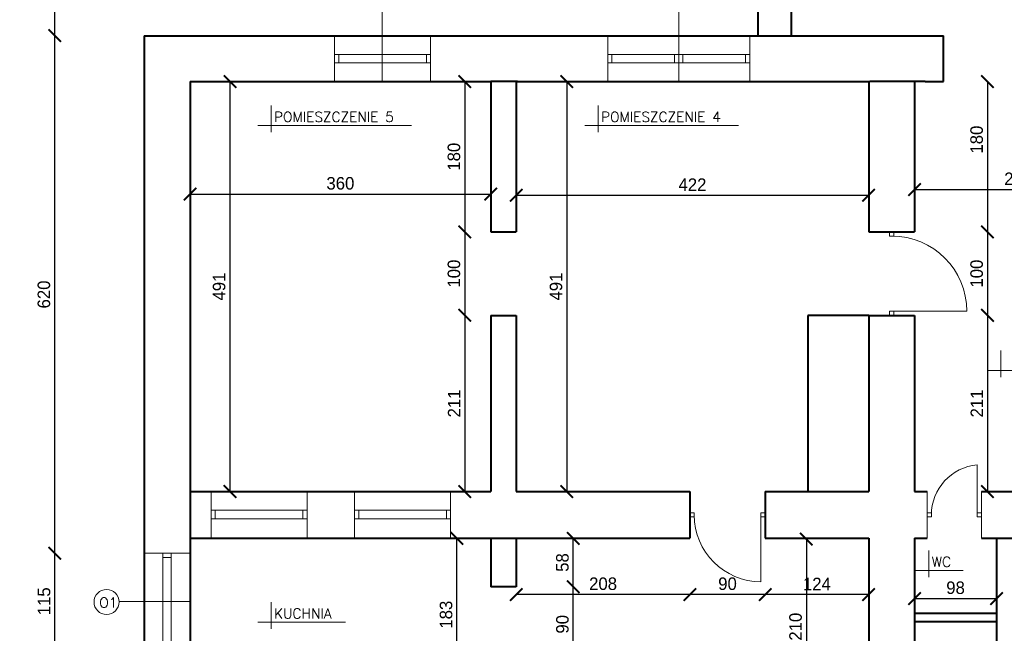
# Model space of a CAD drawing. Header units: millimetres. Extents: x 0 to 152651, y 46550 to 81081.
# Tile 26 of 109: x 125193 to 126371, y 79678 to 80413. Entities that reach past the tile are written whole.
import ezdxf

# ---------------------------------------------------------------- set-up
doc = ezdxf.new("R2010")
doc.units = ezdxf.units.MM
for name, color, linetype, lineweight in [('cienka', 3, 'Continuous', 18), ('gruba', 1, 'Continuous', 40), ('wymiary', 252, 'Continuous', 15)]:
    doc.layers.add(name, color=color, linetype=linetype, lineweight=lineweight)
doc.styles.add('ROMANS1', font='romans.shx', dxfattribs={"height": 15})
doc.styles.get("Standard").update_dxf_attribs({"font": 'GOTHIC.TTF'})
doc.dimstyles.new('secemin', dxfattribs={"dimtxt": 15, "dimasz": 15, "dimexe": 1.25, "dimexo": 0.625, "dimgap": 5, "dimtad": 1, "dimdec": 0, "dimtxsty": 'Standard', "dimblk": 'ARCHTICK', "dimcen": 0, "dimse1": 1, "dimse2": 1, "dimclrt": 256, "dimadec": 0, "dimazin": 0, "dimtfac": 1, "dimtdec": 0, "dimtmove": 0, "dimatfit": 3, "dimfxl": 1, "dimtfillclr": 250, "dimarcsym": 1})

# ---------------------------------------------------------------- blocks, each defined once
blk = doc.blocks.new('_ArchTick')
at = {"color": 0, "linetype": 'ByBlock', "const_width": 0.15}
blk.add_lwpolyline([(-0.5, -0.5), (0.5, 0.5)], dxfattribs=at)
blk = doc.blocks.new('*D1032')
at = {"layer": 'Defpoints', "color": 0, "transparency": 16777216}
for p in [(125396.6, 80241.2), (125756.6, 80241.2), (125756.6, 80204.4)]:
    blk.add_point(p, dxfattribs=at)
at = {"layer": 'wymiary', "color": 0, "lineweight": -2, "transparency": 16777216}
blk.add_line((125396.6, 80204.4), (125756.6, 80204.4), dxfattribs=at)
at = {"layer": 'wymiary', "color": 0, "lineweight": -2, "transparency": 16777216, "xscale": 15, "yscale": 15, "zscale": 15, "rotation": 180}
blk.add_blockref('_ArchTick', (125396.6, 80204.4), dxfattribs=at)
at = {"layer": 'wymiary', "color": 0, "lineweight": -2, "transparency": 16777216, "xscale": 15, "yscale": 15, "zscale": 15}
blk.add_blockref('_ArchTick', (125756.6, 80204.4), dxfattribs=at)
at = {"layer": 'wymiary', "transparency": 16777216, "insert": (125576.6, 80217.3), "char_height": 15, "attachment_point": 5}
blk.add_mtext('360', dxfattribs=at)
blk = doc.blocks.new('*D1033')
at = {"layer": 'Defpoints', "color": 0, "transparency": 16777216}
for p in [(125444.4, 80339.2), (125444.4, 79848.2), (125444.4, 79848.2)]:
    blk.add_point(p, dxfattribs=at)
at = {"layer": 'wymiary', "color": 0, "lineweight": -2, "transparency": 16777216}
blk.add_line((125444.4, 80339.2), (125444.4, 79848.2), dxfattribs=at)
at = {"layer": 'wymiary', "color": 0, "lineweight": -2, "transparency": 16777216, "xscale": 15, "yscale": 15, "zscale": 15}
for p, rotation in [((125444.4, 80339.2), 90), ((125444.4, 79848.2), 270)]:
    blk.add_blockref('_ArchTick', p, dxfattribs=dict(at, rotation=rotation))
at = {"layer": 'wymiary', "transparency": 16777216, "insert": (125431.5, 80093.7), "char_height": 15, "attachment_point": 5, "rotation": 90}
blk.add_mtext('491', dxfattribs=at)
blk = doc.blocks.new('*D1034')
at = {"layer": 'Defpoints', "color": 0, "transparency": 16777216}
for p in [(125787.1, 80202.3), (126209.1, 80203.1), (126209.1, 80202.3)]:
    blk.add_point(p, dxfattribs=at)
at = {"layer": 'wymiary', "color": 0, "lineweight": -2, "transparency": 16777216}
blk.add_line((125787.1, 80203.1), (126209.1, 80203.1), dxfattribs=at)
at = {"layer": 'wymiary', "color": 0, "lineweight": -2, "transparency": 16777216, "xscale": 15, "yscale": 15, "zscale": 15, "rotation": 180}
blk.add_blockref('_ArchTick', (125787.1, 80203.1), dxfattribs=at)
at = {"layer": 'wymiary', "color": 0, "lineweight": -2, "transparency": 16777216, "xscale": 15, "yscale": 15, "zscale": 15}
blk.add_blockref('_ArchTick', (126209.1, 80203.1), dxfattribs=at)
at = {"layer": 'wymiary', "transparency": 16777216, "insert": (125998.1, 80215.8), "char_height": 15, "attachment_point": 5}
blk.add_mtext('422', dxfattribs=at)
blk = doc.blocks.new('*D1109')
at = {"layer": 'Defpoints', "color": 0, "transparency": 16777216}
for p in [(125860.3, 80339.2), (125847.7, 79848.2), (125860.3, 79848.2)]:
    blk.add_point(p, dxfattribs=at)
at = {"layer": 'wymiary', "color": 0, "lineweight": -2, "transparency": 16777216}
blk.add_line((125847.7, 80339.2), (125847.7, 79848.2), dxfattribs=at)
at = {"layer": 'wymiary', "color": 0, "lineweight": -2, "transparency": 16777216, "xscale": 15, "yscale": 15, "zscale": 15}
for p, rotation in [((125847.7, 80339.2), 90), ((125847.7, 79848.2), 270)]:
    blk.add_blockref('_ArchTick', p, dxfattribs=dict(at, rotation=rotation))
at = {"layer": 'wymiary', "transparency": 16777216, "insert": (125834.8, 80093.7), "char_height": 15, "attachment_point": 5, "rotation": 90}
blk.add_mtext('491', dxfattribs=at)
blk = doc.blocks.new('*D1035')
at = {"layer": 'Defpoints', "color": 0, "transparency": 16777216}
for p in [(126264.1, 80221.5), (126512.1, 80221.5), (126512.1, 80209.8)]:
    blk.add_point(p, dxfattribs=at)
at = {"layer": 'wymiary', "color": 0, "lineweight": -2, "transparency": 16777216}
blk.add_line((126264.1, 80209.8), (126512.1, 80209.8), dxfattribs=at)
at = {"layer": 'wymiary', "color": 0, "lineweight": -2, "transparency": 16777216, "xscale": 15, "yscale": 15, "zscale": 15, "rotation": 180}
blk.add_blockref('_ArchTick', (126264.1, 80209.8), dxfattribs=at)
at = {"layer": 'wymiary', "color": 0, "lineweight": -2, "transparency": 16777216, "xscale": 15, "yscale": 15, "zscale": 15}
blk.add_blockref('_ArchTick', (126512.1, 80209.8), dxfattribs=at)
at = {"layer": 'wymiary', "transparency": 16777216, "insert": (126388.1, 80222.7), "char_height": 15, "attachment_point": 5}
blk.add_mtext('248', dxfattribs=at)
blk = doc.blocks.new('*D1036')
at = {"layer": 'Defpoints', "color": 0, "transparency": 16777216}
for p in [(126320.7, 80339.2), (126286.2, 80159.2), (126351.3, 80159.2)]:
    blk.add_point(p, dxfattribs=at)
at = {"layer": 'wymiary', "color": 0, "lineweight": -2, "transparency": 16777216}
blk.add_line((126351.3, 80339.2), (126351.3, 80159.2), dxfattribs=at)
at = {"layer": 'wymiary', "color": 0, "lineweight": -2, "transparency": 16777216, "xscale": 15, "yscale": 15, "zscale": 15}
for p, rotation in [((126351.3, 80339.2), 90), ((126351.3, 80159.2), 270)]:
    blk.add_blockref('_ArchTick', p, dxfattribs=dict(at, rotation=rotation))
at = {"layer": 'wymiary', "transparency": 16777216, "insert": (126338.4, 80269.7), "char_height": 15, "attachment_point": 5, "rotation": 90}
blk.add_mtext('180', dxfattribs=at)
blk = doc.blocks.new('*D1037')
at = {"layer": 'Defpoints', "color": 0, "transparency": 16777216}
for p in [(126286.2, 80159.2), (126286.2, 80059.2), (126351.3, 80059.2)]:
    blk.add_point(p, dxfattribs=at)
at = {"layer": 'wymiary', "color": 0, "lineweight": -2, "transparency": 16777216}
blk.add_line((126351.3, 80159.2), (126351.3, 80059.2), dxfattribs=at)
at = {"layer": 'wymiary', "color": 0, "lineweight": -2, "transparency": 16777216, "xscale": 15, "yscale": 15, "zscale": 15}
for p, rotation in [((126351.3, 80159.2), 90), ((126351.3, 80059.2), 270)]:
    blk.add_blockref('_ArchTick', p, dxfattribs=dict(at, rotation=rotation))
at = {"layer": 'wymiary', "transparency": 16777216, "insert": (126338.4, 80109.2), "char_height": 15, "attachment_point": 5, "rotation": 90}
blk.add_mtext('100', dxfattribs=at)
blk = doc.blocks.new('*D1038')
at = {"layer": 'Defpoints', "color": 0, "transparency": 16777216}
for p in [(126286.2, 80059.2), (126351.3, 79848.2), (126366.2, 79848.2)]:
    blk.add_point(p, dxfattribs=at)
at = {"layer": 'wymiary', "color": 0, "lineweight": -2, "transparency": 16777216}
blk.add_line((126351.3, 80059.2), (126351.3, 79848.2), dxfattribs=at)
at = {"layer": 'wymiary', "color": 0, "lineweight": -2, "transparency": 16777216, "xscale": 15, "yscale": 15, "zscale": 15}
for p, rotation in [((126351.3, 80059.2), 90), ((126351.3, 79848.2), 270)]:
    blk.add_blockref('_ArchTick', p, dxfattribs=dict(at, rotation=rotation))
at = {"layer": 'wymiary', "transparency": 16777216, "insert": (126338.6, 79953.7), "char_height": 15, "attachment_point": 5, "rotation": 90}
blk.add_mtext('211', dxfattribs=at)
blk = doc.blocks.new('*D1115')
at = {"layer": 'Defpoints', "color": 0, "transparency": 16777216}
for p in [(125713.8, 80339.2), (125725.5, 80159.2), (125756.6, 80159.2)]:
    blk.add_point(p, dxfattribs=at)
at = {"layer": 'wymiary', "color": 0, "lineweight": -2, "transparency": 16777216}
blk.add_line((125725.5, 80339.2), (125725.5, 80159.2), dxfattribs=at)
at = {"layer": 'wymiary', "color": 0, "lineweight": -2, "transparency": 16777216, "xscale": 15, "yscale": 15, "zscale": 15}
for p, rotation in [((125725.5, 80339.2), 90), ((125725.5, 80159.2), 270)]:
    blk.add_blockref('_ArchTick', p, dxfattribs=dict(at, rotation=rotation))
at = {"layer": 'wymiary', "transparency": 16777216, "insert": (125712.6, 80249.2), "char_height": 15, "attachment_point": 5, "rotation": 90}
blk.add_mtext('180', dxfattribs=at)
blk = doc.blocks.new('*D1116')
at = {"layer": 'Defpoints', "color": 0, "transparency": 16777216}
for p in [(125756.6, 80159.2), (125725.5, 80059.2), (125756.6, 80059.2)]:
    blk.add_point(p, dxfattribs=at)
at = {"layer": 'wymiary', "color": 0, "lineweight": -2, "transparency": 16777216}
blk.add_line((125725.5, 80159.2), (125725.5, 80059.2), dxfattribs=at)
at = {"layer": 'wymiary', "color": 0, "lineweight": -2, "transparency": 16777216, "xscale": 15, "yscale": 15, "zscale": 15}
for p, rotation in [((125725.5, 80159.2), 90), ((125725.5, 80059.2), 270)]:
    blk.add_blockref('_ArchTick', p, dxfattribs=dict(at, rotation=rotation))
at = {"layer": 'wymiary', "transparency": 16777216, "insert": (125712.6, 80109.2), "char_height": 15, "attachment_point": 5, "rotation": 90}
blk.add_mtext('100', dxfattribs=at)
blk = doc.blocks.new('*D1117')
at = {"layer": 'Defpoints', "color": 0, "transparency": 16777216}
for p in [(125756.6, 80059.2), (125725.5, 79848.2), (125725.5, 79848.2)]:
    blk.add_point(p, dxfattribs=at)
at = {"layer": 'wymiary', "color": 0, "lineweight": -2, "transparency": 16777216}
blk.add_line((125725.5, 80059.2), (125725.5, 79848.2), dxfattribs=at)
at = {"layer": 'wymiary', "color": 0, "lineweight": -2, "transparency": 16777216, "xscale": 15, "yscale": 15, "zscale": 15}
for p, rotation in [((125725.5, 80059.2), 90), ((125725.5, 79848.2), 270)]:
    blk.add_blockref('_ArchTick', p, dxfattribs=dict(at, rotation=rotation))
at = {"layer": 'wymiary', "transparency": 16777216, "insert": (125712.8, 79953.7), "char_height": 15, "attachment_point": 5, "rotation": 90}
blk.add_mtext('211', dxfattribs=at)
blk = doc.blocks.new('*D1146')
at = {"layer": 'Defpoints', "color": 0, "transparency": 16777216}
for p in [(126264.1, 79720), (126362.1, 79720), (126362.1, 79720)]:
    blk.add_point(p, dxfattribs=at)
at = {"layer": 'wymiary', "color": 0, "lineweight": -2, "transparency": 16777216}
blk.add_line((126264.1, 79720), (126362.1, 79720), dxfattribs=at)
at = {"layer": 'wymiary', "color": 0, "lineweight": -2, "transparency": 16777216, "xscale": 15, "yscale": 15, "zscale": 15, "rotation": 180}
blk.add_blockref('_ArchTick', (126264.1, 79720), dxfattribs=at)
at = {"layer": 'wymiary', "color": 0, "lineweight": -2, "transparency": 16777216, "xscale": 15, "yscale": 15, "zscale": 15}
blk.add_blockref('_ArchTick', (126362.1, 79720), dxfattribs=at)
at = {"layer": 'wymiary', "transparency": 16777216, "insert": (126313.1, 79732.9), "char_height": 15, "attachment_point": 5}
blk.add_mtext('98', dxfattribs=at)
blk = doc.blocks.new('*D1151')
at = {"layer": 'Defpoints', "color": 0, "transparency": 16777216}
for p in [(125787.1, 79734.2), (125855.4, 79734.2), (125787.1, 79644.2)]:
    blk.add_point(p, dxfattribs=at)
at = {"layer": 'wymiary', "color": 0, "lineweight": -2, "transparency": 16777216}
blk.add_line((125855.4, 79644.2), (125855.4, 79734.2), dxfattribs=at)
at = {"layer": 'wymiary', "color": 0, "lineweight": -2, "transparency": 16777216, "xscale": 15, "yscale": 15, "zscale": 15}
for p, rotation in [((125855.4, 79734.2), 90), ((125855.4, 79644.2), 270)]:
    blk.add_blockref('_ArchTick', p, dxfattribs=dict(at, rotation=rotation))
at = {"layer": 'wymiary', "transparency": 16777216, "insert": (125842.5, 79689.2), "char_height": 15, "attachment_point": 5, "rotation": 90}
blk.add_mtext('90', dxfattribs=at)
blk = doc.blocks.new('*D1152')
at = {"layer": 'Defpoints', "color": 0, "transparency": 16777216}
for p in [(125787.1, 79792.2), (125855.4, 79792.2), (125787.1, 79734.2)]:
    blk.add_point(p, dxfattribs=at)
at = {"layer": 'wymiary', "color": 0, "lineweight": -2, "transparency": 16777216}
blk.add_line((125855.4, 79734.2), (125855.4, 79792.2), dxfattribs=at)
at = {"layer": 'wymiary', "color": 0, "lineweight": -2, "transparency": 16777216, "xscale": 15, "yscale": 15, "zscale": 15}
for p, rotation in [((125855.4, 79792.2), 90), ((125855.4, 79734.2), 270)]:
    blk.add_blockref('_ArchTick', p, dxfattribs=dict(at, rotation=rotation))
at = {"layer": 'wymiary', "transparency": 16777216, "insert": (125842.5, 79763.2), "char_height": 15, "attachment_point": 5, "rotation": 90}
blk.add_mtext('58', dxfattribs=at)
blk = doc.blocks.new('*D1158')
at = {"layer": 'Defpoints', "color": 0, "transparency": 16777216}
for p in [(126202.7, 79791.3), (0, 79581.2), (126134.5, 79581.2)]:
    blk.add_point(p, dxfattribs=at)
at = {"layer": 'wymiary', "color": 0, "lineweight": -2, "transparency": 16777216}
blk.add_line((126134.5, 79791.3), (126134.5, 79581.2), dxfattribs=at)
at = {"layer": 'wymiary', "color": 0, "lineweight": -2, "transparency": 16777216, "xscale": 15, "yscale": 15, "zscale": 15}
for p, rotation in [((126134.5, 79791.3), 90), ((126134.5, 79581.2), 270)]:
    blk.add_blockref('_ArchTick', p, dxfattribs=dict(at, rotation=rotation))
at = {"layer": 'wymiary', "transparency": 16777216, "insert": (126121.6, 79686.3), "char_height": 15, "attachment_point": 5, "rotation": 90}
blk.add_mtext('210', dxfattribs=at)
blk = doc.blocks.new('*D1159')
at = {"layer": 'Defpoints', "color": 0, "transparency": 16777216}
for p in [(126085.1, 79792.2), (126209.1, 79792.2), (126085.1, 79724.8)]:
    blk.add_point(p, dxfattribs=at)
at = {"layer": 'wymiary', "color": 0, "lineweight": -2, "transparency": 16777216}
blk.add_line((126209.1, 79724.8), (126085.1, 79724.8), dxfattribs=at)
at = {"layer": 'wymiary', "color": 0, "lineweight": -2, "transparency": 16777216, "xscale": 15, "yscale": 15, "zscale": 15, "rotation": 180}
blk.add_blockref('_ArchTick', (126085.1, 79724.8), dxfattribs=at)
at = {"layer": 'wymiary', "color": 0, "lineweight": -2, "transparency": 16777216, "xscale": 15, "yscale": 15, "zscale": 15}
blk.add_blockref('_ArchTick', (126209.1, 79724.8), dxfattribs=at)
at = {"layer": 'wymiary', "transparency": 16777216, "insert": (126147.1, 79737.5), "char_height": 15, "attachment_point": 5}
blk.add_mtext('124', dxfattribs=at)
blk = doc.blocks.new('*D1160')
at = {"layer": 'Defpoints', "color": 0, "transparency": 16777216}
for p in [(125995.1, 79792.2), (126085.1, 79792.2), (125995.1, 79724.8)]:
    blk.add_point(p, dxfattribs=at)
at = {"layer": 'wymiary', "color": 0, "lineweight": -2, "transparency": 16777216}
blk.add_line((126085.1, 79724.8), (125995.1, 79724.8), dxfattribs=at)
at = {"layer": 'wymiary', "color": 0, "lineweight": -2, "transparency": 16777216, "xscale": 15, "yscale": 15, "zscale": 15, "rotation": 180}
blk.add_blockref('_ArchTick', (125995.1, 79724.8), dxfattribs=at)
at = {"layer": 'wymiary', "color": 0, "lineweight": -2, "transparency": 16777216, "xscale": 15, "yscale": 15, "zscale": 15}
blk.add_blockref('_ArchTick', (126085.1, 79724.8), dxfattribs=at)
at = {"layer": 'wymiary', "transparency": 16777216, "insert": (126040.1, 79737.7), "char_height": 15, "attachment_point": 5}
blk.add_mtext('90', dxfattribs=at)
blk = doc.blocks.new('*D1161')
at = {"layer": 'Defpoints', "color": 0, "transparency": 16777216}
for p in [(125787.1, 79792.2), (125995.1, 79792.2), (125787.1, 79724.8)]:
    blk.add_point(p, dxfattribs=at)
at = {"layer": 'wymiary', "color": 0, "lineweight": -2, "transparency": 16777216}
blk.add_line((125995.1, 79724.8), (125787.1, 79724.8), dxfattribs=at)
at = {"layer": 'wymiary', "color": 0, "lineweight": -2, "transparency": 16777216, "xscale": 15, "yscale": 15, "zscale": 15, "rotation": 180}
blk.add_blockref('_ArchTick', (125787.1, 79724.8), dxfattribs=at)
at = {"layer": 'wymiary', "color": 0, "lineweight": -2, "transparency": 16777216, "xscale": 15, "yscale": 15, "zscale": 15}
blk.add_blockref('_ArchTick', (125995.1, 79724.8), dxfattribs=at)
at = {"layer": 'wymiary', "transparency": 16777216, "insert": (125891.1, 79737.7), "char_height": 15, "attachment_point": 5}
blk.add_mtext('208', dxfattribs=at)
blk = doc.blocks.new('*D1167')
at = {"layer": 'Defpoints', "color": 0, "transparency": 16777216}
for p in [(125716.1, 79792.2), (125716.1, 79792.2), (125716.1, 79609.2)]:
    blk.add_point(p, dxfattribs=at)
at = {"layer": 'wymiary', "color": 0, "lineweight": -2, "transparency": 16777216}
blk.add_line((125716.1, 79609.2), (125716.1, 79792.2), dxfattribs=at)
at = {"layer": 'wymiary', "color": 0, "lineweight": -2, "transparency": 16777216, "xscale": 15, "yscale": 15, "zscale": 15}
for p, rotation in [((125716.1, 79792.2), 90), ((125716.1, 79609.2), 270)]:
    blk.add_blockref('_ArchTick', p, dxfattribs=dict(at, rotation=rotation))
at = {"layer": 'wymiary', "transparency": 16777216, "insert": (125703.2, 79700.7), "char_height": 15, "attachment_point": 5, "rotation": 90}
blk.add_mtext('183', dxfattribs=at)
blk = doc.blocks.new('*D1183')
at = {"layer": 'Defpoints', "color": 0, "transparency": 16777216}
for p in [(125234.6, 79774.2), (125341.6, 79774.2), (125341.6, 79659.2)]:
    blk.add_point(p, dxfattribs=at)
at = {"layer": 'wymiary', "color": 0, "lineweight": -2, "transparency": 16777216}
blk.add_line((125234.6, 79659.2), (125234.6, 79774.2), dxfattribs=at)
at = {"layer": 'wymiary', "color": 0, "lineweight": -2, "transparency": 16777216, "xscale": 15, "yscale": 15, "zscale": 15}
for p, rotation in [((125234.6, 79774.2), 90), ((125234.6, 79659.2), 270)]:
    blk.add_blockref('_ArchTick', p, dxfattribs=dict(at, rotation=rotation))
at = {"layer": 'wymiary', "transparency": 16777216, "insert": (125221.9, 79716.7), "char_height": 15, "attachment_point": 5, "rotation": 90}
blk.add_mtext('115', dxfattribs=at)
blk = doc.blocks.new('*D1184')
at = {"layer": 'Defpoints', "color": 0, "transparency": 16777216}
for p in [(125234.6, 80394.2), (125341.6, 80394.2), (125341.6, 79774.2)]:
    blk.add_point(p, dxfattribs=at)
at = {"layer": 'wymiary', "color": 0, "lineweight": -2, "transparency": 16777216}
blk.add_line((125234.6, 79774.2), (125234.6, 80394.2), dxfattribs=at)
at = {"layer": 'wymiary', "color": 0, "lineweight": -2, "transparency": 16777216, "xscale": 15, "yscale": 15, "zscale": 15}
for p, rotation in [((125234.6, 80394.2), 90), ((125234.6, 79774.2), 270)]:
    blk.add_blockref('_ArchTick', p, dxfattribs=dict(at, rotation=rotation))
at = {"layer": 'wymiary', "transparency": 16777216, "insert": (125221.7, 80084.2), "char_height": 15, "attachment_point": 5, "rotation": 90}
blk.add_mtext('620', dxfattribs=at)
blk = doc.blocks.new('*D1185')
at = {"layer": 'Defpoints', "color": 0, "transparency": 16777216}
for p in [(125234.6, 80694.2), (126076.6, 80694.2), (125341.6, 80394.2)]:
    blk.add_point(p, dxfattribs=at)
at = {"layer": 'wymiary', "color": 0, "lineweight": -2, "transparency": 16777216}
blk.add_line((125234.6, 80394.2), (125234.6, 80694.2), dxfattribs=at)
at = {"layer": 'wymiary', "color": 0, "lineweight": -2, "transparency": 16777216, "xscale": 15, "yscale": 15, "zscale": 15}
for p, rotation in [((125234.6, 80694.2), 90), ((125234.6, 80394.2), 270)]:
    blk.add_blockref('_ArchTick', p, dxfattribs=dict(at, rotation=rotation))
at = {"layer": 'wymiary', "transparency": 16777216, "insert": (125221.7, 80544.2), "char_height": 15, "attachment_point": 5, "rotation": 90}
blk.add_mtext('300', dxfattribs=at)

msp = doc.modelspace()

# ---------------------------------------------------------------- linework, layer by layer
at = {"layer": 'cienka'}
for p, q in [((125626.481, 80339.21), (125626.481, 80424.21)), ((125981.632, 80339.21), (125981.632, 80424.21)), ((125569.632, 80394.21), (125569.632, 80339.21)), ((125684.632, 80394.21), (125684.632, 80339.21)), ((125896.632, 80394.21), (125896.632, 80339.21)), ((125981.632, 80394.21), (125981.632, 80339.21)), ((126066.632, 80394.21), (126066.632, 80339.21)), ((125684.632, 80371.71), (125569.632, 80371.71)), ((125574.632, 80371.71), (125574.632, 80361.71)), ((125679.632, 80371.71), (125679.632, 80361.71)), ((125896.632, 80371.71), (125981.632, 80371.71)), ((125901.632, 80371.71), (125901.632, 80361.71)), ((125976.632, 80371.71), (125976.632, 80361.71)), ((126066.632, 80371.71), (125981.632, 80371.71)), ((125986.632, 80371.71), (125986.632, 80361.71)), ((126061.632, 80371.71), (126061.632, 80361.71)), ((125684.632, 80361.71), (125569.632, 80361.71)), ((125896.632, 80361.71), (125981.632, 80361.71)), ((126066.632, 80361.71), (125981.632, 80361.71)), ((125493.595, 80278.574), (125493.595, 80310.574)), ((125885.117, 80278.574), (125885.117, 80310.574)), ((125477.595, 80286.574), (125661.583, 80286.574)), ((125869.117, 80286.574), (126053.105, 80286.574)), ((126234.132, 80154.21), (126234.132, 80159.21)), ((126239.132, 80154.21), (126239.132, 80159.21)), ((126234.132, 80154.21), (126239.132, 80154.21)), ((126239.132, 80064.21), (126234.132, 80064.21)), ((126234.132, 80059.21), (126234.132, 80064.21)), ((126236.632, 80064.21), (126326.632, 80064.21)), ((126239.132, 80059.21), (126239.132, 80064.21)), ((126367.314, 79985.122), (126367.314, 80017.122)), ((126351.314, 79993.122), (126465.308, 79993.122)), ((126339.132, 79820.21), (126339.132, 79880.21)), ((125421.85, 79793.21), (125421.85, 79848.21)), ((125536.85, 79793.21), (125536.85, 79848.21)), ((125593.624, 79793.21), (125593.624, 79848.21)), ((125708.624, 79793.21), (125708.624, 79848.21)), ((126279.132, 79848.21), (126279.132, 79792.21)), ((126344.132, 79792.21), (126344.132, 79848.21)), ((125421.85, 79825.71), (125536.85, 79825.71)), ((125426.85, 79815.71), (125426.85, 79825.71)), ((125531.85, 79815.71), (125531.85, 79825.71)), ((125593.624, 79825.71), (125708.624, 79825.71)), ((125598.624, 79815.71), (125598.624, 79825.71)), ((125703.624, 79815.71), (125703.624, 79825.71)), ((126000.132, 79822.71), (125995.132, 79822.71)), ((126000.132, 79817.71), (125995.132, 79817.71)), ((126000.132, 79817.71), (126000.132, 79822.71)), ((126080.132, 79817.71), (126080.132, 79822.71)), ((126080.132, 79822.71), (126085.132, 79822.71)), ((126080.132, 79820.21), (126080.132, 79740.21)), ((126080.132, 79817.71), (126085.132, 79817.71)), ((126279.132, 79812.71), (126279.132, 79827.71)), ((126284.132, 79822.71), (126279.132, 79822.71)), ((126284.132, 79817.71), (126279.132, 79817.71)), ((126284.132, 79817.71), (126284.132, 79822.71)), ((126339.132, 79817.71), (126339.132, 79822.71)), ((126339.132, 79822.71), (126344.132, 79822.71)), ((126339.132, 79817.71), (126344.132, 79817.71)), ((125421.85, 79815.71), (125536.85, 79815.71)), ((125593.624, 79815.71), (125708.624, 79815.71)), ((125341.632, 79774.21), (125396.632, 79774.21)), ((125364.132, 79774.21), (125364.132, 79659.21)), ((125374.132, 79774.21), (125374.132, 79659.21)), ((126281.029, 79745.659), (126281.029, 79777.659)), ((125364.132, 79769.21), (125374.132, 79769.21)), ((126265.029, 79753.659), (126322.025, 79753.659)), ((125311.632, 79716.689), (125396.632, 79716.689)), ((125493.595, 79683.792), (125493.595, 79715.792)), ((125477.595, 79691.792), (125582.807, 79691.792))]:
    msp.add_line(p, q, dxfattribs=at)
msp.add_circle((125296.65, 79715.959), 15, dxfattribs=at)
for centre, radius, start, end in [((126236.632, 80064.21), 90, 0, 90), ((126344.547, 79820.038), 60.415, 95.141986, 179.83712), ((126080.132, 79820.21), 80, 180, 270)]:
    msp.add_arc(centre, radius, start, end, dxfattribs=at)
at = {"layer": 'gruba'}
for p, q in [((126076.632, 80394.21), (126076.632, 80694.21)), ((126116.632, 80394.21), (126116.632, 80654.21)), ((125341.632, 80394.21), (126298.632, 80394.21)), ((125341.632, 80394.21), (125341.632, 79164.21)), ((126298.632, 80339.21), (126298.632, 80394.21)), ((125396.632, 80339.21), (125756.632, 80339.21)), ((125396.632, 80339.21), (125396.632, 79848.21)), ((125756.632, 80339.21), (125756.632, 80159.21)), ((125788.632, 80339.21), (125756.632, 80339.21)), ((125787.132, 80339.21), (125787.132, 80159.21)), ((125788.632, 80339.21), (126210.632, 80339.21)), ((126209.132, 80339.21), (126209.132, 80159.21)), ((126276.632, 80339.21), (126210.632, 80339.21)), ((126264.132, 80339.21), (126264.132, 80159.21)), ((126276.632, 80339.21), (126298.632, 80339.21)), ((125756.632, 80159.21), (125787.132, 80159.21)), ((126209.132, 80159.21), (126264.132, 80159.21)), ((125756.632, 80059.21), (125756.632, 79848.21)), ((125756.632, 80059.21), (125787.132, 80059.21)), ((125787.132, 80059.21), (125787.132, 79848.21)), ((126209.132, 80059.21), (126136.132, 80059.21)), ((126136.132, 80059.21), (126136.132, 79848.21)), ((126209.132, 80059.21), (126209.132, 79848.21)), ((126209.132, 80059.21), (126264.132, 80059.21)), ((126264.132, 80059.21), (126264.132, 79848.21)), ((125396.632, 79848.21), (125756.632, 79848.21)), ((125396.632, 79848.21), (125396.632, 79792.21)), ((125787.132, 79848.21), (125995.132, 79848.21)), ((125995.132, 79848.21), (125995.132, 79792.21)), ((126085.132, 79848.21), (126209.132, 79848.21)), ((126085.132, 79848.21), (126085.132, 79792.21)), ((126264.132, 79848.21), (126279.132, 79848.21)), ((126344.132, 79848.21), (126512.132, 79848.21)), ((125396.632, 79792.21), (125995.132, 79792.21)), ((125396.632, 79792.21), (125396.632, 79297.21)), ((125756.632, 79792.21), (125756.632, 79734.21)), ((125787.132, 79792.21), (125787.132, 79734.21)), ((126085.132, 79792.21), (126209.132, 79792.21)), ((126209.132, 79792.21), (126209.132, 79628.21)), ((126264.132, 79792.21), (126279.132, 79792.21)), ((126264.132, 79792.21), (126264.132, 79613.21)), ((126344.132, 79792.21), (126512.132, 79792.21)), ((126362.132, 79792.21), (126362.132, 79613.21)), ((125787.132, 79734.21), (125756.632, 79734.21)), ((126264.132, 79702.71), (126362.132, 79702.71)), ((126264.132, 79692.71), (126362.132, 79692.71))]:
    msp.add_line(p, q, dxfattribs=at)

# ---------------------------------------------------------------- texts
at = {"layer": 'cienka', "char_height": 12, "width": 362.40331, "attachment_point": 1, "style": 'ROMANS1'}
for s, insert in [('POMIESZCZENIE 5', (125497.149, 80302.942)), ('POMIESZCZENIE 4', (125888.67, 80302.942)), ('WC', (126284.582, 79770.028)), ('O1', (125287.947, 79721.203)), ('KUCHNIA', (125497.149, 79708.161))]:
    msp.add_mtext(s, dxfattribs=dict(at, insert=insert))

# ---------------------------------------------------------------- dimensions: what is measured, and where the dimension line sits
at = {"layer": 'wymiary'}
for base, p1, p2, picture, middle in [((125234.55, 80694.21), (125341.632, 80394.21), (126076.632, 80694.21), '*D1185', (125221.673, 80544.21)), ((125234.55, 80394.21), (125341.632, 79774.21), (125341.632, 80394.21), '*D1184', (125221.673, 80084.21)), ((125725.525, 80059.21), (125756.632, 80159.21), (125756.632, 80059.21), '*D1116', (125712.647, 80109.21)), ((126351.314, 80059.21), (126286.168, 80159.21), (126286.168, 80059.21), '*D1037', (126338.437, 80109.21)), ((125725.525, 79848.21), (125756.632, 80059.21), (125725.525, 79848.21), '*D1117', (125712.836, 79953.71)), ((126351.314, 79848.21), (126286.168, 80059.21), (126366.168, 79848.21), '*D1038', (126338.626, 79953.71)), ((125855.404, 79792.21), (125787.132, 79734.21), (125787.132, 79792.21), '*D1152', (125842.527, 79763.21)), ((125234.55, 79774.21), (125341.632, 79659.21), (125341.632, 79774.21), '*D1183', (125221.861, 79716.71)), ((125855.404, 79734.21), (125787.132, 79644.21), (125787.132, 79734.21), '*D1151', (125842.527, 79689.21))]:
    dim = msp.add_linear_dim(base=base, p1=p1, p2=p2, angle=90, dimstyle='secemin', override={"dimtmove": 1}, dxfattribs=at)
    dim.commit()
    dim.dimension.update_dxf_attribs({"geometry": picture, "text_midpoint": middle})
for base, p1, p2, picture, middle in [((125444.376, 79848.21), (125444.376, 80339.21), (125444.376, 79848.21), '*D1033', (125431.499, 80093.71)), ((125725.525, 80159.21), (125713.801, 80339.21), (125756.632, 80159.21), '*D1115', (125712.647, 80249.21)), ((125847.661, 79848.21), (125860.255, 80339.21), (125860.255, 79848.21), '*D1109', (125834.784, 80093.71)), ((126134.463, 79581.21), (126202.667, 79791.318), (0, 79581.21), '*D1158', (126121.586, 79686.264)), ((125716.118, 79792.21), (125716.118, 79609.21), (125716.118, 79792.21), '*D1167', (125703.241, 79700.71))]:
    dim = msp.add_linear_dim(base=base, p1=p1, p2=p2, angle=90, dimstyle='secemin', dxfattribs=at)
    dim.commit()
    dim.dimension.update_dxf_attribs({"geometry": picture, "text_midpoint": middle})
dim = msp.add_linear_dim(base=(126351.314, 80159.21), p1=(126320.668, 80339.21), p2=(126286.168, 80159.21), angle=90, dimstyle='secemin', dxfattribs=at)
dim.commit()
dim.dimension.update_dxf_attribs({"geometry": '*D1036', "text_midpoint": (126351.314, 80269.741), "dimtype": 160})
for base, p1, p2, picture, middle in [((125756.632, 80204.444), (125396.632, 80241.23), (125756.632, 80241.23), '*D1032', (125576.632, 80217.321)), ((126512.132, 80209.8), (126264.132, 80221.543), (126512.132, 80221.543), '*D1035', (126388.132, 80222.678)), ((126209.132, 80203.067), (125787.132, 80202.299), (126209.132, 80202.299), '*D1034', (125998.132, 80215.756)), ((126085.132, 79724.82), (126209.132, 79792.21), (126085.132, 79792.21), '*D1159', (126147.132, 79737.508)), ((126362.132, 79719.99), (126264.132, 79719.99), (126362.132, 79719.99), '*D1146', (126313.132, 79732.867))]:
    dim = msp.add_linear_dim(base=base, p1=p1, p2=p2, dimstyle='secemin', dxfattribs=at)
    dim.commit()
    dim.dimension.update_dxf_attribs({"geometry": picture, "text_midpoint": middle})
for base, p1, p2, picture, middle in [((125787.132, 79724.82), (125995.132, 79792.21), (125787.132, 79792.21), '*D1161', (125891.132, 79737.697)), ((125995.132, 79724.82), (126085.132, 79792.21), (125995.132, 79792.21), '*D1160', (126040.132, 79737.697))]:
    dim = msp.add_linear_dim(base=base, p1=p1, p2=p2, dimstyle='secemin', override={"dimtmove": 1}, dxfattribs=at)
    dim.commit()
    dim.dimension.update_dxf_attribs({"geometry": picture, "text_midpoint": middle})

doc.saveas('drawing.dxf')
